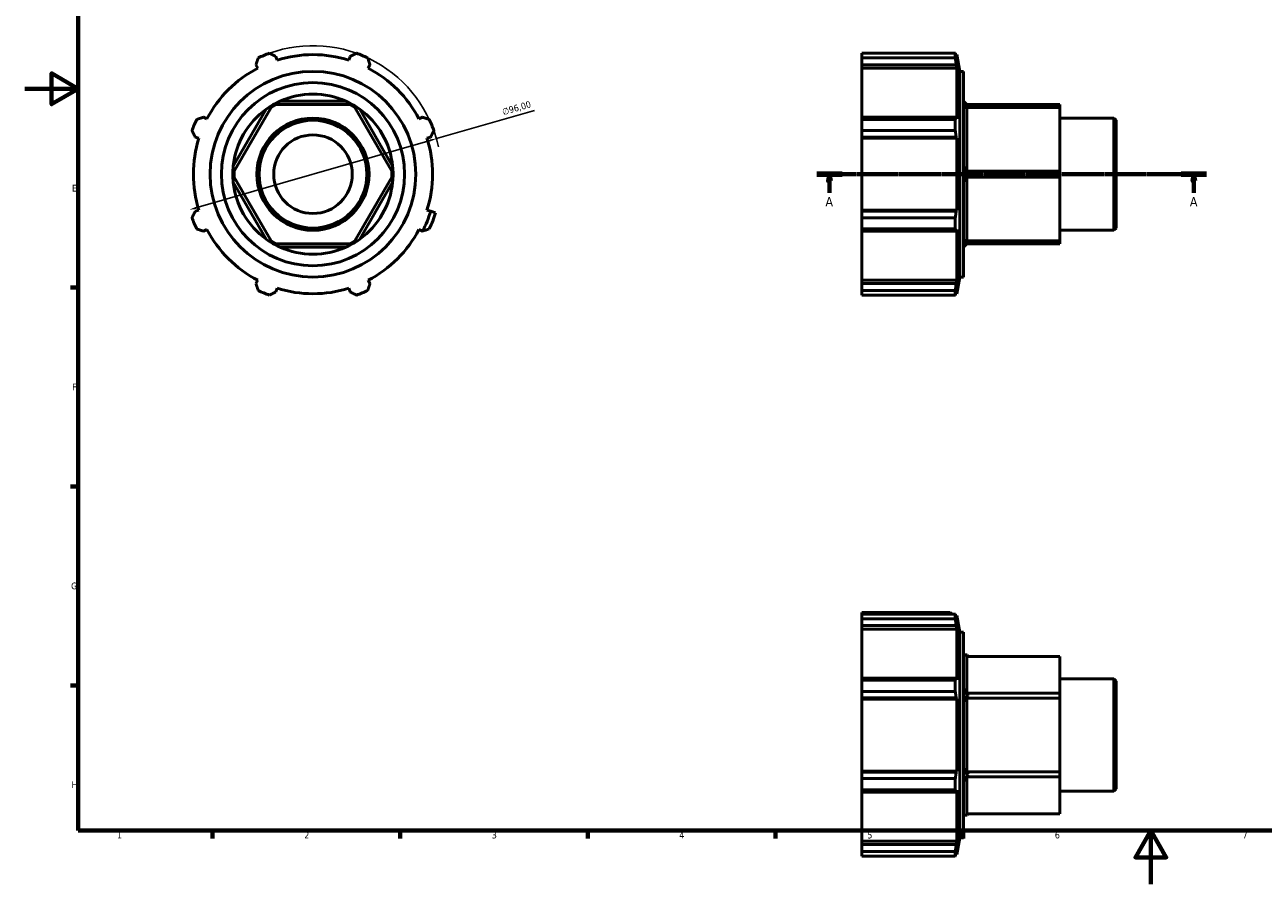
# Model space of a CAD drawing. Header units: millimetres. Extents: x 0 to 925, y 0 to 594.
# Tile 1 of 4: x 0 to 462, y 0 to 321. Entities that reach past the tile are written whole.
import ezdxf

# ---------------------------------------------------------------- set-up
doc = ezdxf.new("R2010")
doc.units = ezdxf.units.MM
doc.linetypes.add('CHAIN', pattern=[0.7087, 0.4724, -0.0591, 0.1181, -0.0591])
for name, color, linetype, lineweight in [('Border (ISO)', 7, 'Continuous', 70), ('Dimension (ISO)', 7, 'Continuous', 25), ('Section Line (ISO)', 7, 'CHAIN', 70), ('Visible (ISO)', 7, 'Continuous', 50)]:
    doc.layers.add(name, color=color, linetype=linetype, lineweight=lineweight)
doc.styles.add('Label Text (ISO)', font='tahoma.ttf')
doc.styles.add('Note Text (ISO)', font='tahoma.ttf')
doc.dimstyles.new('Default (ISO)', dxfattribs={"dimtxt": 2.5, "dimasz": 2.5, "dimexe": 3.175, "dimexo": 0, "dimgap": 0.762, "dimtad": 1, "dimrnd": 1e-08, "dimzin": 0, "dimtxsty": 'Note Text (ISO)', "dimcen": 0.09, "dimdle": 10, "dimclrd": 256, "dimclre": 256, "dimclrt": 232, "dimazin": 0, "dimtfac": 1.40208, "dimtmove": 0, "dimatfit": 3, "dimfxl": 1, "dimtolj": 1, "dimtzin": 0, "dimlwd": -1, "dimlwe": -1, "dimarcsym": 0})

# ---------------------------------------------------------------- blocks, each defined once
blk = doc.blocks.new('Borders Default Border')
at = {"layer": 'Border (ISO)'}
for p, q in [((20, 222.75), (17.1, 222.75)), ((20, 148.5), (17.1, 148.5)), ((20, 74.25), (17.1, 74.25)), ((70.08, 20), (70.08, 17.1)), ((140.17, 20), (140.17, 17.1)), ((210.25, 20), (210.25, 17.1)), ((280.33, 20), (280.33, 17.1)), ((350.42, 20), (350.42, 17.1))]:
    blk.add_line(p, q, dxfattribs=at)
at = {"layer": 'Border (ISO)', "flags": 128}
for points in [[(20, 20), (20, 574), (821, 574), (821, 20), (20, 20)], [(0, 297), (20, 297), (10, 302.77), (10, 291.23), (20, 297)], [(420.5, 0), (420.5, 20), (414.73, 10), (426.27, 10), (420.5, 20)]]:
    blk.add_lwpolyline(points, dxfattribs=at)
at = {"layer": 'Border (ISO)', "color": 232, "true_color": 0xca0064, "char_height": 2.5, "attachment_point": 7, "style": 'Note Text (ISO)'}
for s, insert in [('E', (17.64, 258.63)), ('F', (17.7, 184.38)), ('G', (17.31, 110.08)), ('H', (17.44, 35.88)), ('1', (34.48, 17.1)), ('2', (104.37, 17.1)), ('3', (174.43, 17.05)), ('4', (244.42, 17.1)), ('5', (314.64, 17.05)), ('6', (384.66, 17.05)), ('7', (454.77, 17.1))]:
    blk.add_mtext(s, dxfattribs=dict(at, insert=insert))
blk = doc.blocks.new('2dTransSection0')
at = {"layer": 'Section Line (ISO)', "linetype": 'CHAIN'}
blk.add_line((295.73, 265.1), (441.33, 265.1), dxfattribs=at)
at = {"layer": 'Section Line (ISO)', "linetype": 'Continuous', "lineweight": 140}
for p, q in [((295.73, 265.1), (305.25, 265.1)), ((431.81, 265.1), (441.33, 265.1))]:
    blk.add_line(p, q, dxfattribs=at)
at = {"layer": 'Section Line (ISO)', "linetype": 'Continuous'}
for p, q in [((300.49, 265.1), (299.99, 262.6)), ((300.49, 262.6), (300.49, 265.1)), ((300.99, 262.6), (300.49, 265.1)), ((436.57, 265.1), (436.07, 262.6)), ((436.57, 262.6), (436.57, 265.1)), ((437.07, 262.6), (436.57, 265.1)), ((299.99, 262.6), (300.99, 262.6)), ((300.49, 258.2), (300.49, 262.6)), ((436.07, 262.6), (437.07, 262.6)), ((436.57, 258.2), (436.57, 262.6))]:
    blk.add_line(p, q, dxfattribs=at)
at = {"layer": 'Section Line (ISO)', "linetype": 'Continuous', "flags": 128}
for points in [[(300.99, 262.6), (300.49, 265.1), (299.99, 262.6), (300.99, 262.6)], [(437.07, 262.6), (436.57, 265.1), (436.07, 262.6), (437.07, 262.6)]]:
    blk.add_lwpolyline(points, dxfattribs=at)
at = {"layer": 'Section Line (ISO)'}
for points in [[(300.99, 262.6), (300.49, 265.1), (299.99, 262.6), (300.99, 262.6)], [(437.07, 262.6), (436.57, 265.1), (436.07, 262.6), (437.07, 262.6)]]:
    blk.add_solid(points, dxfattribs=at)
at = {"layer": 'Section Line (ISO)', "char_height": 3.5, "attachment_point": 7, "style": 'Label Text (ISO)'}
for insert in [(299, 253.1), (435.08, 253.1)]:
    blk.add_mtext('A', dxfattribs=dict(at, insert=insert))
blk = doc.blocks.new('*D10')
at = {"layer": 'Defpoints', "color": 0, "transparency": 16777216}
for p in [(153.75, 278.39), (61.5, 251.82)]:
    blk.add_point(p, dxfattribs=at)
at = {"layer": 'Dimension (ISO)', "transparency": 16777216}
for p, q in [((153.75, 278.39), (190.39, 288.94)), ((63.9, 252.51), (151.34, 277.7))]:
    blk.add_line(p, q, dxfattribs=at)
blk.add_arc((107.62, 265.1), 48, 12.2773, 109.792, dxfattribs=at)
for points in [[(151.23, 278.1), (151.46, 277.3), (153.75, 278.39)], [(63.78, 252.91), (64.01, 252.11), (61.5, 251.82)]]:
    blk.add_solid(points, dxfattribs=at)
at = {"layer": 'Dimension (ISO)', "color": 232, "true_color": 0xca0064, "transparency": 16777216, "insert": (178, 289.51), "char_height": 2.5, "attachment_point": 1, "rotation": 16.0672, "style": 'Note Text (ISO)'}
blk.add_mtext('\\A1;∅96,00', dxfattribs=at)

msp = doc.modelspace()

# ---------------------------------------------------------------- linework, layer by layer
at = {"layer": 'Visible (ISO)'}
for p, q in [((312.531, 310.269), (347.491, 310.269)), ((312.531, 308.533), (312.531, 310.269)), ((347.491, 308.533), (347.491, 310.269)), ((86.343, 305.978), (87.008, 304.7)), ((94.197, 307.678), (93.764, 309.052)), ((121.477, 309.052), (121.044, 307.678)), ((128.233, 304.7), (128.898, 305.978)), ((312.531, 308.533), (312.531, 305.978)), ((347.491, 308.533), (312.531, 308.533)), ((312.531, 305.978), (347.83, 305.978)), ((312.531, 304.7), (312.531, 305.978)), ((348.084, 309.744), (347.639, 309.744)), ((348.084, 307.678), (347.83, 309.052)), ((347.83, 305.978), (348.084, 304.7)), ((349.184, 303.504), (348.084, 309.744)), ((348.084, 307.678), (348.084, 309.744)), ((312.531, 304.7), (312.531, 286.382)), ((348.084, 304.7), (312.531, 304.7)), ((348.084, 285.717), (348.084, 304.7)), ((349.184, 226.704), (349.184, 303.504)), ((349.184, 303.504), (350.531, 303.504)), ((350.531, 226.704), (350.531, 303.504)), ((119.911, 292.362), (95.33, 292.362)), ((351.894, 290.998), (350.531, 292.362)), ((90.16, 289.377), (77.87, 268.089)), ((78.227, 266.193), (91.981, 290.015)), ((91.981, 290.015), (93.867, 291.104)), ((92.924, 290.56), (92.671, 290.998)), ((93.867, 291.104), (121.374, 291.104)), ((121.374, 291.104), (123.26, 290.015)), ((122.317, 290.56), (122.571, 290.998)), ((123.26, 290.015), (137.014, 266.193)), ((137.371, 268.089), (125.081, 289.377)), ((386.531, 291.104), (351.789, 291.104)), ((352.333, 290.56), (351.789, 290.015)), ((351.789, 290.015), (386.531, 290.015)), ((351.789, 266.193), (351.789, 290.015)), ((352.333, 290.56), (351.894, 290.998)), ((386.531, 290.015), (386.531, 291.104)), ((386.531, 266.193), (386.531, 290.015)), ((68.025, 285.717), (66.747, 286.382)), ((148.494, 286.382), (147.217, 285.717)), ((312.531, 286.382), (312.531, 285.548)), ((347.83, 286.382), (312.531, 286.382)), ((312.531, 285.548), (347.491, 285.548)), ((312.531, 281.357), (312.531, 285.548)), ((347.491, 281.357), (347.491, 285.548)), ((348.084, 285.717), (347.83, 286.382)), ((386.531, 286.059), (406.693, 286.059)), ((406.693, 244.149), (406.693, 286.059)), ((407.531, 285.221), (406.693, 286.059)), ((407.531, 285.221), (407.531, 244.987)), ((63.673, 278.961), (65.047, 278.528)), ((150.195, 278.528), (151.568, 278.961)), ((347.491, 281.357), (312.531, 281.357)), ((312.531, 281.357), (312.531, 278.961)), ((312.531, 278.961), (347.83, 278.961)), ((312.531, 278.528), (312.531, 278.961)), ((312.531, 278.528), (312.531, 251.681)), ((348.084, 278.528), (312.531, 278.528)), ((347.83, 278.961), (348.084, 278.528)), ((348.084, 251.681), (348.084, 278.528)), ((78.227, 265.104), (77.721, 265.104)), ((78.227, 264.015), (78.227, 266.193)), ((91.981, 240.193), (78.227, 264.015)), ((137.014, 264.015), (123.26, 240.193)), ((137.014, 266.193), (137.014, 264.015)), ((137.014, 265.104), (137.521, 265.104)), ((351.789, 266.193), (352.333, 265.104)), ((386.531, 266.193), (351.789, 266.193)), ((352.333, 265.104), (351.789, 264.015)), ((351.789, 264.015), (386.531, 264.015)), ((351.789, 240.193), (351.789, 264.015)), ((352.333, 265.104), (351.894, 265.104)), ((386.531, 264.015), (386.531, 266.193)), ((386.531, 240.193), (386.531, 264.015)), ((77.87, 262.119), (90.16, 240.832)), ((125.081, 240.832), (137.371, 262.119)), ((65.047, 251.681), (63.673, 251.248)), ((151.596, 251.239), (150.195, 251.681)), ((153.399, 250.67), (151.596, 251.239)), ((312.531, 251.248), (312.531, 251.681)), ((348.084, 251.681), (312.531, 251.681)), ((312.531, 251.248), (312.531, 248.851)), ((347.83, 251.248), (312.531, 251.248)), ((348.084, 251.681), (347.83, 251.248)), ((312.531, 244.661), (312.531, 248.851)), ((312.531, 248.851), (347.491, 248.851)), ((347.491, 244.661), (347.491, 248.851)), ((66.747, 243.827), (68.025, 244.492)), ((147.217, 244.492), (148.494, 243.827)), ((312.531, 244.661), (312.531, 243.827)), ((347.491, 244.661), (312.531, 244.661)), ((312.531, 243.827), (312.531, 225.508)), ((312.531, 243.827), (347.83, 243.827)), ((347.83, 243.827), (348.084, 244.492)), ((348.084, 225.508), (348.084, 244.492)), ((386.531, 244.149), (406.693, 244.149)), ((407.531, 244.987), (406.693, 244.149)), ((93.867, 239.104), (91.981, 240.193)), ((92.924, 239.649), (92.671, 239.21)), ((121.374, 239.104), (93.867, 239.104)), ((95.33, 237.847), (119.911, 237.847)), ((123.26, 240.193), (121.374, 239.104)), ((122.317, 239.649), (122.571, 239.21)), ((350.531, 237.847), (351.894, 239.21)), ((351.789, 240.193), (352.333, 239.649)), ((386.531, 240.193), (351.789, 240.193)), ((351.789, 239.104), (386.531, 239.104)), ((352.333, 239.649), (351.894, 239.21)), ((386.531, 239.104), (386.531, 240.193)), ((349.184, 226.704), (348.084, 220.464)), ((349.184, 226.704), (350.531, 226.704)), ((87.008, 225.508), (86.343, 224.231)), ((93.764, 221.157), (94.197, 222.53)), ((121.044, 222.53), (121.477, 221.157)), ((128.898, 224.231), (128.233, 225.508)), ((312.531, 224.231), (312.531, 225.508)), ((348.084, 225.508), (312.531, 225.508)), ((312.531, 224.231), (312.531, 221.675)), ((347.83, 224.231), (312.531, 224.231)), ((348.084, 225.508), (347.83, 224.231)), ((347.83, 221.157), (348.084, 222.53)), ((348.084, 220.464), (348.084, 222.53)), ((312.531, 221.675), (347.491, 221.675)), ((312.531, 219.94), (312.531, 221.675)), ((347.491, 219.94), (312.531, 219.94)), ((347.491, 219.94), (347.491, 221.675)), ((348.084, 220.464), (347.639, 220.464)), ((312.531, 100.855), (312.531, 101.469)), ((312.531, 101.469), (345.571, 101.469)), ((312.531, 100.855), (347.491, 100.855)), ((312.531, 99.12), (312.531, 100.855)), ((312.531, 99.12), (312.531, 96.564)), ((347.491, 99.12), (312.531, 99.12)), ((345.571, 101.469), (346.338, 100.855)), ((347.491, 99.12), (347.491, 100.855)), ((348.084, 100.331), (347.639, 100.331)), ((348.084, 98.265), (347.83, 99.638)), ((349.184, 94.091), (348.084, 100.331)), ((348.084, 98.265), (348.084, 100.331)), ((312.531, 96.564), (347.83, 96.564)), ((312.531, 95.287), (312.531, 96.564)), ((312.531, 95.287), (312.531, 76.968)), ((348.084, 95.287), (312.531, 95.287)), ((347.83, 96.564), (348.084, 95.287)), ((348.084, 76.303), (348.084, 95.287)), ((349.184, 17.291), (349.184, 94.091)), ((349.184, 94.091), (350.531, 94.091)), ((350.531, 17.291), (350.531, 94.091)), ((350.531, 85.591), (351.894, 85.591)), ((351.789, 85.084), (386.531, 85.084)), ((351.789, 71.331), (351.789, 85.084)), ((352.333, 85.084), (351.894, 85.591)), ((386.531, 71.331), (386.531, 85.084)), ((312.531, 76.968), (312.531, 76.134)), ((347.83, 76.968), (312.531, 76.968)), ((312.531, 76.134), (347.491, 76.134)), ((312.531, 71.944), (312.531, 76.134)), ((347.491, 71.944), (347.491, 76.134)), ((348.084, 76.303), (347.83, 76.968)), ((386.531, 76.646), (406.693, 76.646)), ((406.693, 34.736), (406.693, 76.646)), ((407.531, 75.808), (406.693, 76.646)), ((407.531, 75.808), (407.531, 35.574)), ((312.531, 71.944), (312.531, 69.547)), ((347.491, 71.944), (312.531, 71.944)), ((312.531, 69.547), (347.83, 69.547)), ((312.531, 69.114), (312.531, 69.547)), ((347.83, 69.547), (348.084, 69.114)), ((351.789, 71.331), (352.333, 70.388)), ((386.531, 71.331), (351.789, 71.331)), ((352.333, 70.388), (351.789, 69.445)), ((351.789, 69.445), (386.531, 69.445)), ((351.789, 41.937), (351.789, 69.445)), ((352.333, 70.388), (351.894, 70.641)), ((386.531, 69.445), (386.531, 71.331)), ((386.531, 41.937), (386.531, 69.445)), ((312.531, 69.114), (312.531, 42.267)), ((348.084, 69.114), (312.531, 69.114)), ((348.084, 42.267), (348.084, 69.114)), ((312.531, 41.834), (312.531, 42.267)), ((348.084, 42.267), (312.531, 42.267)), ((312.531, 41.834), (312.531, 39.438)), ((347.83, 41.834), (312.531, 41.834)), ((348.084, 42.267), (347.83, 41.834)), ((351.789, 41.937), (352.333, 40.994)), ((386.531, 41.937), (351.789, 41.937)), ((386.531, 40.051), (386.531, 41.937)), ((312.531, 39.438), (347.491, 39.438)), ((312.531, 35.247), (312.531, 39.438)), ((347.491, 35.247), (347.491, 39.438)), ((352.333, 40.994), (351.789, 40.051)), ((351.789, 40.051), (386.531, 40.051)), ((351.789, 26.297), (351.789, 40.051)), ((352.333, 40.994), (351.894, 40.741)), ((386.531, 26.297), (386.531, 40.051)), ((312.531, 35.247), (312.531, 34.414)), ((347.491, 35.247), (312.531, 35.247)), ((312.531, 34.414), (347.83, 34.414)), ((312.531, 34.414), (312.531, 16.095)), ((347.83, 34.414), (348.084, 35.078)), ((348.084, 16.095), (348.084, 35.078)), ((386.531, 34.736), (406.693, 34.736)), ((407.531, 35.574), (406.693, 34.736)), ((350.531, 25.791), (351.894, 25.791)), ((386.531, 26.297), (351.789, 26.297)), ((352.333, 26.297), (351.894, 25.791)), ((312.531, 14.817), (312.531, 16.095)), ((348.084, 16.095), (312.531, 16.095)), ((312.531, 14.817), (312.531, 12.262)), ((347.83, 14.817), (312.531, 14.817)), ((348.084, 16.095), (347.83, 14.817)), ((349.184, 17.291), (348.084, 11.051)), ((349.184, 17.291), (350.531, 17.291)), ((312.531, 12.262), (347.491, 12.262)), ((312.531, 10.526), (312.531, 12.262)), ((347.491, 10.526), (312.531, 10.526)), ((347.491, 10.526), (347.491, 12.262)), ((348.084, 11.051), (347.639, 11.051)), ((347.83, 11.744), (348.084, 13.117)), ((348.084, 11.051), (348.084, 13.117))]:
    msp.add_line(p, q, dxfattribs=at)
for radius in [38.4, 34.2, 20.955, 20.117, 14.669]:
    msp.add_circle((107.621, 265.104), radius, dxfattribs=at)
for centre, radius, start, end in [((107.621, 265.104), 48, 109.79198, 115.20802), ((107.621, 265.104), 48, 64.79198, 70.20802), ((107.621, 265.104), 44.64, 72.5, 107.5), ((107.621, 265.104), 44.64, 117.5, 152.5), ((107.621, 265.104), 44.64, 27.5, 62.5), ((107.621, 265.104), 29.9, 114.27045, 120), ((107.621, 265.104), 29.9, 65.72955, 114.27045), ((107.621, 265.104), 29.9, 60, 65.72955), ((107.621, 265.104), 29.9, 125.72955, 174.27045), ((107.621, 265.104), 29.9, 120, 125.72955), ((107.621, 265.104), 29.9, 54.27045, 60), ((107.621, 265.104), 29.9, 5.72955, 54.27045), ((107.621, 265.104), 48, 154.79198, 160.20802), ((107.621, 265.104), 48, 19.79198, 25.20802), ((107.621, 265.104), 44.64, 162.5, 197.5), ((107.621, 265.104), 44.64, 342.5, 17.5), ((107.621, 265.104), 29.9, 174.27045, 180), ((107.621, 265.104), 29.9, 180, 185.72955), ((107.621, 265.104), 29.9, 0, 5.72955), ((107.621, 265.104), 29.9, 354.27045, 0), ((107.621, 265.104), 29.9, 185.72955, 234.27045), ((107.621, 265.104), 29.9, 305.72955, 354.27045), ((107.621, 265.104), 46.109, 332.53697, 342.5), ((107.621, 265.104), 48, 334.79198, 342.5), ((107.621, 265.104), 48, 199.79198, 205.20802), ((107.621, 265.104), 44.64, 207.5, 242.5), ((107.621, 265.104), 29.9, 234.27045, 240), ((107.621, 265.104), 29.9, 300, 305.72955), ((107.621, 265.104), 44.64, 297.5, 332.5), ((107.621, 265.104), 29.9, 240, 245.72955), ((107.621, 265.104), 29.9, 245.72955, 294.27045), ((107.621, 265.104), 29.9, 294.27045, 300), ((107.621, 265.104), 44.64, 252.5, 287.5), ((107.621, 265.104), 48, 244.79198, 250.20802), ((107.621, 265.104), 48, 289.79198, 295.20802), ((377.789, 55.691), 29.9, 150, 155.72955), ((377.789, 55.691), 29.9, 204.27045, 210)]:
    msp.add_arc(centre, radius, start, end, dxfattribs=at)
for centre, major_axis, ratio, start_param, end_param in [((377.789, 265.104), (25.894, -25.894), 0.5773503, 3.1415927, 3.2415921), ((377.789, 265.104), (25.894, -25.894), 0.5773503, 4.0887907, 4.1887902), ((377.789, 265.104), (25.894, 25.894), 0.5773503, 2.0943951, 2.1943946), ((377.789, 265.104), (25.894, 25.894), 0.5773503, 3.0415932, 3.1415927), ((377.789, 55.691), (-28.881, 28.881), 0.2679492, 6.0213859, 6.1213854), ((377.789, 55.691), (-28.881, 28.881), 0.2679492, 0.6853987, 0.7853982), ((377.789, 55.691), (-28.881, -28.881), 0.2679492, 5.4977871, 5.5977866), ((377.789, 55.691), (-28.881, -28.881), 0.2679492, 0.1617999, 0.2617994)]:
    msp.add_ellipse(centre, major_axis=major_axis, ratio=ratio, start_param=start_param, end_param=end_param, dxfattribs=at)
for points, weights in [([(91.368, 310.269), (92.59, 309.648), (93.764, 309.052)], [1, 1.00253159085, 1.00424912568]), ([(121.477, 309.052), (122.651, 309.648), (123.874, 310.269)], [1.00424912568, 1.00253159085, 1]), ([(347.491, 310.269), (347.667, 309.648), (347.83, 309.052)], [1, 1.00253159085, 1.00424912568]), ([(86.343, 305.978), (86.752, 307.229), (87.177, 308.533)], [1.00424912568, 1.00253159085, 1]), ([(128.064, 308.533), (128.49, 307.229), (128.898, 305.978)], [1, 1.00253159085, 1.00424912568]), ([(347.83, 305.978), (347.667, 307.229), (347.491, 308.533)], [1.00424912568, 1.00253159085, 1]), ([(64.192, 285.548), (65.496, 285.973), (66.747, 286.382)], [1, 1.00253159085, 1.00424912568]), ([(148.494, 286.382), (149.746, 285.973), (151.05, 285.548)], [1.00424912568, 1.00253159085, 1]), ([(347.491, 285.548), (347.667, 285.973), (347.83, 286.382)], [1, 1.00253159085, 1.00424912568]), ([(63.673, 278.961), (63.077, 280.135), (62.456, 281.357)], [1.00424912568, 1.00253159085, 1]), ([(152.785, 281.357), (152.164, 280.135), (151.568, 278.961)], [1, 1.00253159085, 1.00424912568]), ([(347.83, 278.961), (347.667, 280.135), (347.491, 281.357)], [1.00424912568, 1.00253159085, 1]), ([(62.456, 248.851), (63.077, 250.074), (63.673, 251.248)], [1, 1.00253159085, 1.00424912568]), ([(347.491, 248.851), (347.667, 250.074), (347.83, 251.248)], [1, 1.00253159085, 1.00424912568]), ([(66.747, 243.827), (65.496, 244.235), (64.192, 244.661)], [1.00424912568, 1.00253159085, 1]), ([(148.534, 243.84), (148.514, 243.833), (148.494, 243.827)], [3.53311526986, 3.53376793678, 3.53442000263]), ([(347.83, 243.827), (347.667, 244.235), (347.491, 244.661)], [1.00424912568, 1.00253159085, 1]), ([(87.177, 221.675), (86.752, 222.979), (86.343, 224.231)], [1, 1.00253159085, 1.00424912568]), ([(128.898, 224.231), (128.49, 222.979), (128.064, 221.675)], [1.00424912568, 1.00253159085, 1]), ([(347.491, 221.675), (347.667, 222.979), (347.83, 224.231)], [1, 1.00253159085, 1.00424912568]), ([(93.764, 221.157), (92.59, 220.561), (91.368, 219.94)], [1.00424912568, 1.00253159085, 1]), ([(123.874, 219.94), (122.651, 220.561), (121.477, 221.157)], [1, 1.00253159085, 1.00424912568]), ([(347.83, 221.157), (347.667, 220.561), (347.491, 219.94)], [1.00424912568, 1.00253159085, 1]), ([(347.491, 100.855), (347.667, 100.234), (347.83, 99.638)], [1, 1.00253159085, 1.00424912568]), ([(347.83, 96.564), (347.667, 97.816), (347.491, 99.12)], [1.00424912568, 1.00253159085, 1]), ([(347.491, 76.134), (347.667, 76.56), (347.83, 76.968)], [1, 1.00253159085, 1.00424912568]), ([(347.83, 69.547), (347.667, 70.721), (347.491, 71.944)], [1.00424912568, 1.00253159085, 1]), ([(347.491, 39.438), (347.667, 40.661), (347.83, 41.834)], [1, 1.00253159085, 1.00424912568]), ([(347.83, 34.414), (347.667, 34.822), (347.491, 35.247)], [1.00424912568, 1.00253159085, 1]), ([(347.491, 12.262), (347.667, 13.566), (347.83, 14.817)], [1, 1.00253159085, 1.00424912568]), ([(347.83, 11.744), (347.667, 11.147), (347.491, 10.526)], [1.00424912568, 1.00253159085, 1])]:
    msp.add_rational_spline(points, weights, degree=2, dxfattribs=at)
msp.add_open_spline([(148.534, 243.84), (149.379, 244.116), (150.218, 244.389), (151.05, 244.661)], degree=3, dxfattribs=at)

# ---------------------------------------------------------------- block references
msp.add_blockref('Borders Default Border', (0, 0))
at = {"layer": 'Section Line (ISO)'}
msp.add_blockref('2dTransSection0', (0, 0), dxfattribs=at)

# ---------------------------------------------------------------- dimensions: what is measured, and where the dimension line sits
at = {"layer": 'Dimension (ISO)'}
dim = msp.add_diameter_dim_2p(p1=(61.496, 251.82), p2=(153.746, 278.389), dimstyle='Default (ISO)', override={"dimdec": 2, "dimlfac": 1, "dimtp": 0, "dimtm": 0, "dimtdec": 2, "dimatfit": 2}, dxfattribs=at)
dim.commit()
dim.dimension.update_dxf_attribs({"geometry": '*D10', "text_midpoint": (184.376, 287.211), "dimtype": 163})

doc.saveas('drawing.dxf')
